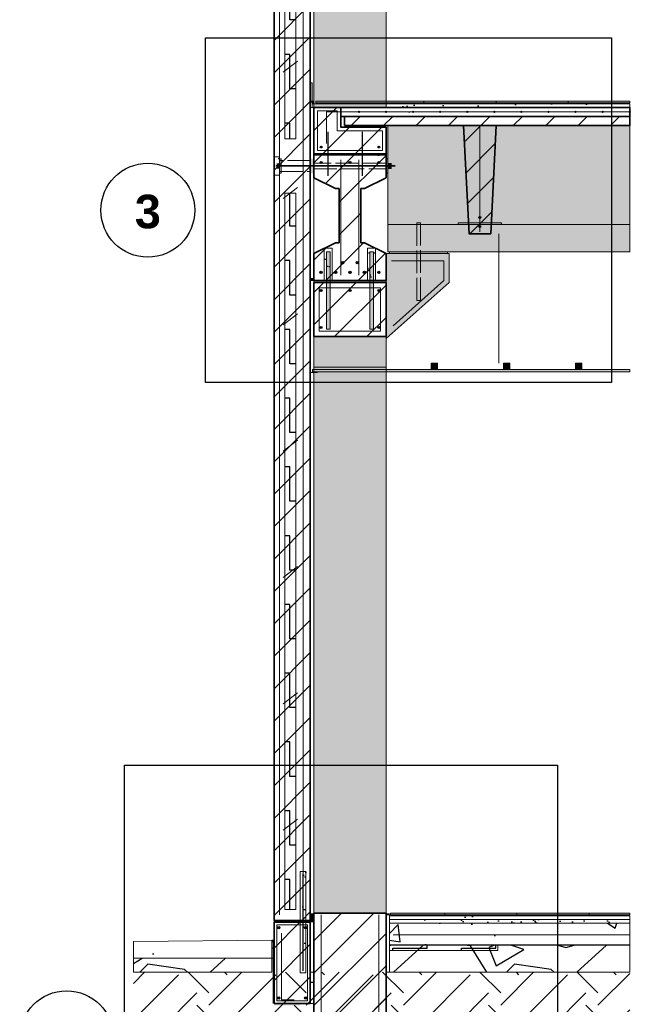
# Model space of a CAD drawing. Header units: millimetres. Extents: x 6 to 4194, y 6 to 5934.
# Tile 3 of 8: x 2444 to 3121, y 1119 to 2210. Entities that reach past the tile are written whole.
import ezdxf
from ezdxf.enums import TextEntityAlignment as Align

# ---------------------------------------------------------------- set-up
doc = ezdxf.new("R2010")
doc.units = ezdxf.units.MM
doc.header["$LTSCALE"] = 20
doc.linetypes.add('DASHED', pattern=[1.524, 1.27, -0.254])
for name, color, linetype in [('A-ACERO', 250, 'Continuous'), ('A-AISLACION-EPS', 50, 'Continuous'), ('A-AISLACION-LANA', 40, 'Continuous'), ('A-ALUMINIO', 253, 'Continuous'), ('A-ARMADURAS', 14, 'Continuous'), ('A-BARRERAS-MEMBRANAS', 7, 'Continuous'), ('A-CONTORNOS', 7, 'Continuous'), ('A-GROUT', 251, 'Continuous'), ('A-HORMIGON-INSITU', 33, 'Continuous'), ('A-HORMIGON-PREMOLDEADO', 8, 'Continuous'), ('A-HORMIGON-SIMPLE', 9, 'Continuous'), ('A-MORTERO-CARPETAS', 252, 'Continuous'), ('A-NEOPRENO-SELLADORES', 7, 'Continuous'), ('A-PROYECCION-OCULTO', 8, 'DASHED'), ('A-SOLADOS', 31, 'Continuous'), ('A-TERRENO', 32, 'Continuous'), ('A-TOSCA', 42, 'Continuous'), ('A-VISTA', 8, 'Continuous'), ('X-REFERENCIAS', 1, 'Continuous')]:
    doc.layers.add(name, color=color, linetype=linetype)
doc.styles.add('ARIAL-B', font='arialbd.ttf')

msp = doc.modelspace()

# ---------------------------------------------------------------- hatches: boundary and pattern name
at = {"layer": 'A-ACERO', "true_color": 0x3b3b3b}
h = msp.add_hatch(color=250, dxfattribs=at)
h.dxf.hatch_style = 1
h.paths.add_polyline_path([(2732, 2040), (2733.6, 2040), (2733.6, 2056), (2732, 2056)])
h = msp.add_hatch(color=250, dxfattribs=at)
h.dxf.hatch_style = 1
h.paths.add_polyline_path([(2850, 2040), (2852, 2040), (2852, 2056), (2850, 2056)])
h = msp.add_hatch(color=250, dxfattribs=at)
h.dxf.hatch_style = 1
h.paths.add_polyline_path([(2784, 1919), (2788, 1919), (2788, 1953), (2784, 1953)])
h = msp.add_hatch(color=250, dxfattribs=at)
h.dxf.hatch_style = 1
h.paths.add_polyline_path([(2832, 1919), (2836, 1919), (2836, 1953), (2832, 1953)])
h = msp.add_hatch(color=250, dxfattribs=at)
h.dxf.hatch_style = 1
h.paths.add_polyline_path([(2784, 1867), (2788, 1867), (2788, 1919), (2784, 1919)])
h = msp.add_hatch(color=250, dxfattribs=at)
h.dxf.hatch_style = 1
h.paths.add_polyline_path([(2832, 1867), (2836, 1867), (2836, 1919), (2832, 1919)])
at = {"layer": 'A-AISLACION-EPS'}
h = msp.add_hatch(dxfattribs=at)
h.set_pattern_fill('ZIGZAG', color=256, scale=6, angle=90)
h.paths.add_polyline_path([(2738, 2078), (2750, 2078), (2750, 2918), (2738, 2918)])
h = msp.add_hatch(dxfattribs=at)
h.set_pattern_fill('ZIGZAG', color=256, scale=6, angle=90)
h.paths.add_polyline_path([(2766, 2113), (2768, 2113), (2768, 2120), (2766, 2120)])
h = msp.add_hatch(dxfattribs=at)
h.set_pattern_fill('ZIGZAG', color=256, scale=6, angle=90)
h.paths.add_polyline_path([(2738, 1224), (2750, 1224), (2750, 2018), (2738, 2018)])
h = msp.add_hatch(dxfattribs=at)
h.set_pattern_fill('ZIGZAG', color=256, scale=6, angle=90)
h.paths.add_polyline_path([(2766, 1154.6), (2770, 1154.6), (2770, 1218), (2766, 1218)])
h = msp.add_hatch(dxfattribs=at)
h.set_pattern_fill('ZIGZAG', color=256, scale=6, angle=90)
h.paths.add_polyline_path([(2850, 1154.6), (2854, 1154.6), (2854, 1218), (2850, 1218)])
h = msp.add_hatch(dxfattribs=at)
h.set_pattern_fill('ZIGZAG', color=256, scale=6, angle=90)
h.paths.add_polyline_path([(2723.6, 1170), (2725.2, 1170), (2725.2, 1190), (2723.6, 1190)])
h = msp.add_hatch(dxfattribs=at)
h.set_pattern_fill('ZIGZAG', color=256, scale=6)
h.paths.add_polyline_path([(2854, 1178.6), (2974, 1178.6), (2974, 1184.6), (2854, 1184.6)])
h = msp.add_hatch(dxfattribs=at)
h.set_pattern_fill('ZIGZAG', color=256, scale=6, angle=90)
h.paths.add_polyline_path([(2766, 1120), (2770, 1120), (2770, 1154.6), (2766, 1154.6)])
at = {"layer": 'A-AISLACION-LANA'}
h = msp.add_hatch(dxfattribs=at)
h.set_pattern_fill('INSUL', color=256, scale=3, angle=90)
h.paths.add_polyline_path([(2766, 1921), (2770, 1921), (2770, 2113), (2766, 2113)])
at = {"layer": 'A-ALUMINIO', "true_color": 0x9aa3ab}
h = msp.add_hatch(color=253, dxfattribs=at)
h.dxf.hatch_style = 1
h.paths.add_polyline_path([(2900, 1822.5), (2907, 1822.5), (2907, 1829.4), (2900, 1829.4)])
h = msp.add_hatch(color=253, dxfattribs=at)
h.dxf.hatch_style = 1
h.paths.add_polyline_path([(2980, 1822.5), (2987, 1822.5), (2987, 1829.4), (2980, 1829.4)])
h = msp.add_hatch(color=253, dxfattribs=at)
h.dxf.hatch_style = 1
h.paths.add_polyline_path([(3060, 1822.5), (3067, 1822.5), (3067, 1829.4), (3060, 1829.4)])
at = {"layer": 'A-ARMADURAS'}
h = msp.add_hatch(color=256, dxfattribs=at)
h.dxf.hatch_style = 1
h.paths.add_polyline_path([(2820.7, 2108), (2820.6, 2108.2), (2820.6, 2108.4), (2820.4, 2108.6), (2820.2, 2108.6), (2820, 2108.7), (2819.8, 2108.6), (2819.6, 2108.6), (2819.4, 2108.4), (2819.4, 2108.2), (2819.3, 2108), (2819.4, 2107.8), (2819.4, 2107.6), (2819.6, 2107.4), (2819.8, 2107.4), (2820, 2107.3), (2820.2, 2107.4), (2820.4, 2107.4), (2820.6, 2107.6), (2820.6, 2107.8)])
h = msp.add_hatch(color=256, dxfattribs=at)
h.dxf.hatch_style = 1
h.paths.add_polyline_path([(2850.7, 2108), (2850.6, 2108.2), (2850.6, 2108.4), (2850.4, 2108.6), (2850.2, 2108.6), (2850, 2108.7), (2849.8, 2108.6), (2849.6, 2108.6), (2849.4, 2108.4), (2849.4, 2108.2), (2849.3, 2108), (2849.4, 2107.8), (2849.4, 2107.6), (2849.6, 2107.4), (2849.8, 2107.4), (2850, 2107.3), (2850.2, 2107.4), (2850.4, 2107.4), (2850.6, 2107.6), (2850.6, 2107.8)])
h = msp.add_hatch(color=256, dxfattribs=at)
h.dxf.hatch_style = 1
h.paths.add_polyline_path([(2880.7, 2108), (2880.6, 2108.2), (2880.6, 2108.4), (2880.4, 2108.6), (2880.2, 2108.6), (2880, 2108.7), (2879.8, 2108.6), (2879.6, 2108.6), (2879.4, 2108.4), (2879.4, 2108.2), (2879.3, 2108), (2879.4, 2107.8), (2879.4, 2107.6), (2879.6, 2107.4), (2879.8, 2107.4), (2880, 2107.3), (2880.2, 2107.4), (2880.4, 2107.4), (2880.6, 2107.6), (2880.6, 2107.8)])
h = msp.add_hatch(color=256, dxfattribs=at)
h.dxf.hatch_style = 1
h.paths.add_polyline_path([(2910.7, 2108), (2910.6, 2108.2), (2910.6, 2108.4), (2910.4, 2108.6), (2910.2, 2108.6), (2910, 2108.7), (2909.8, 2108.6), (2909.6, 2108.6), (2909.4, 2108.4), (2909.4, 2108.2), (2909.3, 2108), (2909.4, 2107.8), (2909.4, 2107.6), (2909.6, 2107.4), (2909.8, 2107.4), (2910, 2107.3), (2910.2, 2107.4), (2910.4, 2107.4), (2910.6, 2107.6), (2910.6, 2107.8)])
h = msp.add_hatch(color=256, dxfattribs=at)
h.dxf.hatch_style = 1
h.paths.add_polyline_path([(2940.7, 2108), (2940.6, 2108.2), (2940.6, 2108.4), (2940.4, 2108.6), (2940.2, 2108.6), (2940, 2108.7), (2939.8, 2108.6), (2939.6, 2108.6), (2939.4, 2108.4), (2939.4, 2108.2), (2939.3, 2108), (2939.4, 2107.8), (2939.4, 2107.6), (2939.6, 2107.4), (2939.8, 2107.4), (2940, 2107.3), (2940.2, 2107.4), (2940.4, 2107.4), (2940.6, 2107.6), (2940.6, 2107.8)])
h = msp.add_hatch(color=256, dxfattribs=at)
h.dxf.hatch_style = 1
h.paths.add_polyline_path([(2970.7, 2108), (2970.6, 2108.2), (2970.6, 2108.4), (2970.4, 2108.6), (2970.2, 2108.6), (2970, 2108.7), (2969.8, 2108.6), (2969.6, 2108.6), (2969.4, 2108.4), (2969.4, 2108.2), (2969.3, 2108), (2969.4, 2107.8), (2969.4, 2107.6), (2969.6, 2107.4), (2969.8, 2107.4), (2970, 2107.3), (2970.2, 2107.4), (2970.4, 2107.4), (2970.6, 2107.6), (2970.6, 2107.8)])
h = msp.add_hatch(color=256, dxfattribs=at)
h.dxf.hatch_style = 1
h.paths.add_polyline_path([(3000.7, 2108), (3000.6, 2108.2), (3000.6, 2108.4), (3000.4, 2108.6), (3000.2, 2108.6), (3000, 2108.7), (2999.8, 2108.6), (2999.6, 2108.6), (2999.4, 2108.4), (2999.4, 2108.2), (2999.3, 2108), (2999.4, 2107.8), (2999.4, 2107.6), (2999.6, 2107.4), (2999.8, 2107.4), (3000, 2107.3), (3000.2, 2107.4), (3000.4, 2107.4), (3000.6, 2107.6), (3000.6, 2107.8)])
h = msp.add_hatch(color=256, dxfattribs=at)
h.dxf.hatch_style = 1
h.paths.add_polyline_path([(3030.7, 2108), (3030.6, 2108.2), (3030.6, 2108.4), (3030.4, 2108.6), (3030.2, 2108.6), (3030, 2108.7), (3029.8, 2108.6), (3029.6, 2108.6), (3029.4, 2108.4), (3029.4, 2108.2), (3029.3, 2108), (3029.4, 2107.8), (3029.4, 2107.6), (3029.6, 2107.4), (3029.8, 2107.4), (3030, 2107.3), (3030.2, 2107.4), (3030.4, 2107.4), (3030.6, 2107.6), (3030.6, 2107.8)])
h = msp.add_hatch(color=256, dxfattribs=at)
h.dxf.hatch_style = 1
h.paths.add_polyline_path([(3060.7, 2108), (3060.6, 2108.2), (3060.6, 2108.4), (3060.4, 2108.6), (3060.2, 2108.6), (3060, 2108.7), (3059.8, 2108.6), (3059.6, 2108.6), (3059.4, 2108.4), (3059.4, 2108.2), (3059.3, 2108), (3059.4, 2107.8), (3059.4, 2107.6), (3059.6, 2107.4), (3059.8, 2107.4), (3060, 2107.3), (3060.2, 2107.4), (3060.4, 2107.4), (3060.6, 2107.6), (3060.6, 2107.8)])
h = msp.add_hatch(color=256, dxfattribs=at)
h.dxf.hatch_style = 1
h.paths.add_polyline_path([(3090.7, 2108), (3090.6, 2108.2), (3090.6, 2108.4), (3090.4, 2108.6), (3090.2, 2108.6), (3090, 2108.7), (3089.8, 2108.6), (3089.6, 2108.6), (3089.4, 2108.4), (3089.4, 2108.2), (3089.3, 2108), (3089.4, 2107.8), (3089.4, 2107.6), (3089.6, 2107.4), (3089.8, 2107.4), (3090, 2107.3), (3090.2, 2107.4), (3090.4, 2107.4), (3090.6, 2107.6), (3090.6, 2107.8)])
h = msp.add_hatch(color=256, dxfattribs=at)
h.dxf.hatch_style = 1
h.paths.add_polyline_path([(3120.7, 2108), (3120.6, 2108.2), (3120.6, 2108.4), (3120.4, 2108.6), (3120.2, 2108.6), (3120, 2108.7), (3119.8, 2108.6), (3119.6, 2108.6), (3119.4, 2108.4), (3119.4, 2108.2), (3119.3, 2108), (3119.4, 2107.8), (3119.4, 2107.6), (3119.6, 2107.4), (3119.8, 2107.4), (3120, 2107.3), (3120.2, 2107.4), (3120.4, 2107.4), (3120.6, 2107.6), (3120.6, 2107.8)])
h = msp.add_hatch(color=256, dxfattribs=at)
h.dxf.hatch_style = 1
h.paths.add_polyline_path([(2779, 2069), (2779, 2069.3), (2778.8, 2069.6), (2778.6, 2069.8), (2778.3, 2070), (2778, 2070), (2777.7, 2070), (2777.4, 2069.8), (2777.2, 2069.6), (2777, 2069.3), (2777, 2069), (2777, 2068.7), (2777.2, 2068.4), (2777.4, 2068.2), (2777.7, 2068), (2778, 2068), (2778.3, 2068), (2778.6, 2068.2), (2778.8, 2068.4), (2779, 2068.7)])
h = msp.add_hatch(color=256, dxfattribs=at)
h.dxf.hatch_style = 1
h.paths.add_polyline_path([(2843, 2069), (2843, 2069.3), (2842.8, 2069.6), (2842.6, 2069.8), (2842.3, 2070), (2842, 2070), (2841.7, 2070), (2841.4, 2069.8), (2841.2, 2069.6), (2841, 2069.3), (2841, 2069), (2841, 2068.7), (2841.2, 2068.4), (2841.4, 2068.2), (2841.7, 2068), (2842, 2068), (2842.3, 2068), (2842.6, 2068.2), (2842.8, 2068.4), (2843, 2068.7)])
h = msp.add_hatch(color=256, dxfattribs=at)
h.dxf.hatch_style = 1
h.paths.add_polyline_path([(2779.1, 2052), (2779.1, 2052.3), (2778.9, 2052.7), (2778.7, 2052.9), (2778.3, 2053.1), (2778, 2053.1), (2777.7, 2053.1), (2777.3, 2052.9), (2777.1, 2052.7), (2776.9, 2052.3), (2776.9, 2052), (2776.9, 2051.7), (2777.1, 2051.3), (2777.3, 2051.1), (2777.7, 2050.9), (2778, 2050.9), (2778.3, 2050.9), (2778.7, 2051.1), (2778.9, 2051.3), (2779.1, 2051.7)])
h = msp.add_hatch(color=256, dxfattribs=at)
h.dxf.hatch_style = 1
h.paths.add_polyline_path([(2811.1, 2052), (2811.1, 2052.3), (2810.9, 2052.7), (2810.7, 2052.9), (2810.3, 2053.1), (2810, 2053.1), (2809.7, 2053.1), (2809.3, 2052.9), (2809.1, 2052.7), (2808.9, 2052.3), (2808.9, 2052), (2808.9, 2051.7), (2809.1, 2051.3), (2809.3, 2051.1), (2809.7, 2050.9), (2810, 2050.9), (2810.3, 2050.9), (2810.7, 2051.1), (2810.9, 2051.3), (2811.1, 2051.7)])
h = msp.add_hatch(color=256, dxfattribs=at)
h.dxf.hatch_style = 1
h.paths.add_polyline_path([(2843.1, 2052), (2843.1, 2052.3), (2842.9, 2052.7), (2842.7, 2052.9), (2842.3, 2053.1), (2842, 2053.1), (2841.7, 2053.1), (2841.3, 2052.9), (2841.1, 2052.7), (2840.9, 2052.3), (2840.9, 2052), (2840.9, 2051.7), (2841.1, 2051.3), (2841.3, 2051.1), (2841.7, 2050.9), (2842, 2050.9), (2842.3, 2050.9), (2842.7, 2051.1), (2842.9, 2051.3), (2843.1, 2051.7)])
h = msp.add_hatch(color=256, dxfattribs=at)
h.dxf.hatch_style = 1
h.paths.add_polyline_path([(2955.2, 1991), (2955.1, 1991.4), (2955, 1991.7), (2954.7, 1992), (2954.4, 1992.1), (2954, 1992.2), (2953.6, 1992.1), (2953.3, 1992), (2953, 1991.7), (2952.9, 1991.4), (2952.8, 1991), (2952.9, 1990.6), (2953, 1990.3), (2953.3, 1990), (2953.6, 1989.9), (2954, 1989.8), (2954.4, 1989.9), (2954.7, 1990), (2955, 1990.3), (2955.1, 1990.6)])
h = msp.add_hatch(color=256, dxfattribs=at)
h.dxf.hatch_style = 1
h.paths.add_polyline_path([(2955.2, 1981), (2955.1, 1981.4), (2955, 1981.7), (2954.7, 1982), (2954.4, 1982.1), (2954, 1982.2), (2953.6, 1982.1), (2953.3, 1982), (2953, 1981.7), (2952.9, 1981.4), (2952.8, 1981), (2952.9, 1980.6), (2953, 1980.3), (2953.3, 1980), (2953.6, 1979.9), (2954, 1979.8), (2954.4, 1979.9), (2954.7, 1980), (2955, 1980.3), (2955.1, 1980.6)])
h = msp.add_hatch(color=256, dxfattribs=at)
h.dxf.hatch_style = 1
h.paths.add_polyline_path([(2803.3, 1941), (2803.2, 1941.4), (2803, 1941.8), (2802.8, 1942), (2802.4, 1942.2), (2802, 1942.3), (2801.6, 1942.2), (2801.2, 1942), (2801, 1941.8), (2800.8, 1941.4), (2800.7, 1941), (2800.8, 1940.6), (2801, 1940.2), (2801.2, 1940), (2801.6, 1939.8), (2802, 1939.7), (2802.4, 1939.8), (2802.8, 1940), (2803, 1940.2), (2803.2, 1940.6)])
h = msp.add_hatch(color=256, dxfattribs=at)
h.dxf.hatch_style = 1
h.paths.add_polyline_path([(2819.3, 1941), (2819.2, 1941.4), (2819, 1941.8), (2818.8, 1942), (2818.4, 1942.2), (2818, 1942.3), (2817.6, 1942.2), (2817.2, 1942), (2817, 1941.8), (2816.8, 1941.4), (2816.7, 1941), (2816.8, 1940.6), (2817, 1940.2), (2817.2, 1940), (2817.6, 1939.8), (2818, 1939.7), (2818.4, 1939.8), (2818.8, 1940), (2819, 1940.2), (2819.2, 1940.6)])
h = msp.add_hatch(color=256, dxfattribs=at)
h.dxf.hatch_style = 1
h.paths.add_polyline_path([(2779.3, 1930), (2779.2, 1930.4), (2779, 1930.8), (2778.8, 1931), (2778.4, 1931.2), (2778, 1931.3), (2777.6, 1931.2), (2777.2, 1931), (2777, 1930.8), (2776.8, 1930.4), (2776.7, 1930), (2776.8, 1929.6), (2777, 1929.2), (2777.2, 1929), (2777.6, 1928.8), (2778, 1928.7), (2778.4, 1928.8), (2778.8, 1929), (2779, 1929.2), (2779.2, 1929.6)])
h = msp.add_hatch(color=256, dxfattribs=at)
h.dxf.hatch_style = 1
h.paths.add_polyline_path([(2795.3, 1930), (2795.2, 1930.4), (2795, 1930.8), (2794.8, 1931), (2794.4, 1931.2), (2794, 1931.3), (2793.6, 1931.2), (2793.2, 1931), (2793, 1930.8), (2792.8, 1930.4), (2792.7, 1930), (2792.8, 1929.6), (2793, 1929.2), (2793.2, 1929), (2793.6, 1928.8), (2794, 1928.7), (2794.4, 1928.8), (2794.8, 1929), (2795, 1929.2), (2795.2, 1929.6)])
h = msp.add_hatch(color=256, dxfattribs=at)
h.dxf.hatch_style = 1
h.paths.add_polyline_path([(2811.3, 1930), (2811.2, 1930.4), (2811, 1930.8), (2810.8, 1931), (2810.4, 1931.2), (2810, 1931.3), (2809.6, 1931.2), (2809.2, 1931), (2809, 1930.8), (2808.8, 1930.4), (2808.7, 1930), (2808.8, 1929.6), (2809, 1929.2), (2809.2, 1929), (2809.6, 1928.8), (2810, 1928.7), (2810.4, 1928.8), (2810.8, 1929), (2811, 1929.2), (2811.2, 1929.6)])
h = msp.add_hatch(color=256, dxfattribs=at)
h.dxf.hatch_style = 1
h.paths.add_polyline_path([(2827.3, 1930), (2827.2, 1930.4), (2827, 1930.8), (2826.8, 1931), (2826.4, 1931.2), (2826, 1931.3), (2825.6, 1931.2), (2825.2, 1931), (2825, 1930.8), (2824.8, 1930.4), (2824.7, 1930), (2824.8, 1929.6), (2825, 1929.2), (2825.2, 1929), (2825.6, 1928.8), (2826, 1928.7), (2826.4, 1928.8), (2826.8, 1929), (2827, 1929.2), (2827.2, 1929.6)])
h = msp.add_hatch(color=256, dxfattribs=at)
h.dxf.hatch_style = 1
h.paths.add_polyline_path([(2843.3, 1930), (2843.2, 1930.4), (2843, 1930.8), (2842.8, 1931), (2842.4, 1931.2), (2842, 1931.3), (2841.6, 1931.2), (2841.2, 1931), (2841, 1930.8), (2840.8, 1930.4), (2840.7, 1930), (2840.8, 1929.6), (2841, 1929.2), (2841.2, 1929), (2841.6, 1928.8), (2842, 1928.7), (2842.4, 1928.8), (2842.8, 1929), (2843, 1929.2), (2843.2, 1929.6)])
h = msp.add_hatch(color=256, dxfattribs=at)
h.dxf.hatch_style = 1
h.paths.add_polyline_path([(2779.2, 1910), (2779.1, 1910.4), (2779, 1910.7), (2778.7, 1911), (2778.4, 1911.1), (2778, 1911.2), (2777.6, 1911.1), (2777.3, 1911), (2777, 1910.7), (2776.9, 1910.4), (2776.8, 1910), (2776.9, 1909.6), (2777, 1909.3), (2777.3, 1909), (2777.6, 1908.9), (2778, 1908.8), (2778.4, 1908.9), (2778.7, 1909), (2779, 1909.3), (2779.1, 1909.6)])
h = msp.add_hatch(color=256, dxfattribs=at)
h.dxf.hatch_style = 1
h.paths.add_polyline_path([(2811.2, 1910), (2811.1, 1910.4), (2811, 1910.7), (2810.7, 1911), (2810.4, 1911.1), (2810, 1911.2), (2809.6, 1911.1), (2809.3, 1911), (2809, 1910.7), (2808.9, 1910.4), (2808.8, 1910), (2808.9, 1909.6), (2809, 1909.3), (2809.3, 1909), (2809.6, 1908.9), (2810, 1908.8), (2810.4, 1908.9), (2810.7, 1909), (2811, 1909.3), (2811.1, 1909.6)])
h = msp.add_hatch(color=256, dxfattribs=at)
h.dxf.hatch_style = 1
h.paths.add_polyline_path([(2843.2, 1910), (2843.1, 1910.4), (2843, 1910.7), (2842.7, 1911), (2842.4, 1911.1), (2842, 1911.2), (2841.6, 1911.1), (2841.3, 1911), (2841, 1910.7), (2840.9, 1910.4), (2840.8, 1910), (2840.9, 1909.6), (2841, 1909.3), (2841.3, 1909), (2841.6, 1908.9), (2842, 1908.8), (2842.4, 1908.9), (2842.7, 1909), (2843, 1909.3), (2843.1, 1909.6)])
h = msp.add_hatch(color=256, dxfattribs=at)
h.dxf.hatch_style = 1
h.paths.add_polyline_path([(2779, 1869), (2778.9, 1869.3), (2778.8, 1869.6), (2778.6, 1869.8), (2778.3, 1869.9), (2778, 1870), (2777.7, 1869.9), (2777.4, 1869.8), (2777.2, 1869.6), (2777.1, 1869.3), (2777, 1869), (2777.1, 1868.7), (2777.2, 1868.4), (2777.4, 1868.2), (2777.7, 1868.1), (2778, 1868), (2778.3, 1868.1), (2778.6, 1868.2), (2778.8, 1868.4), (2778.9, 1868.7)])
h = msp.add_hatch(color=256, dxfattribs=at)
h.dxf.hatch_style = 1
h.paths.add_polyline_path([(2843, 1869), (2842.9, 1869.3), (2842.8, 1869.6), (2842.6, 1869.8), (2842.3, 1869.9), (2842, 1870), (2841.7, 1869.9), (2841.4, 1869.8), (2841.2, 1869.6), (2841.1, 1869.3), (2841, 1869), (2841.1, 1868.7), (2841.2, 1868.4), (2841.4, 1868.2), (2841.7, 1868.1), (2842, 1868), (2842.3, 1868.1), (2842.6, 1868.2), (2842.8, 1868.4), (2842.9, 1868.7)])
h = msp.add_hatch(color=256, dxfattribs=at)
h.dxf.hatch_style = 1
h.paths.add_polyline_path([(2732.2, 1204), (2732.1, 1204.4), (2732, 1204.7), (2731.7, 1205), (2731.4, 1205.1), (2731, 1205.2), (2730.6, 1205.1), (2730.3, 1205), (2730, 1204.7), (2729.9, 1204.4), (2729.8, 1204), (2729.9, 1203.6), (2730, 1203.3), (2730.3, 1203), (2730.6, 1202.9), (2731, 1202.8), (2731.4, 1202.9), (2731.7, 1203), (2732, 1203.3), (2732.1, 1203.6)])
h = msp.add_hatch(color=256, dxfattribs=at)
h.dxf.hatch_style = 1
h.paths.add_polyline_path([(2762.2, 1204), (2762.1, 1204.4), (2762, 1204.7), (2761.7, 1205), (2761.4, 1205.1), (2761, 1205.2), (2760.6, 1205.1), (2760.3, 1205), (2760, 1204.7), (2759.9, 1204.4), (2759.8, 1204), (2759.9, 1203.6), (2760, 1203.3), (2760.3, 1203), (2760.6, 1202.9), (2761, 1202.8), (2761.4, 1202.9), (2761.7, 1203), (2762, 1203.3), (2762.1, 1203.6)])
h = msp.add_hatch(color=256, dxfattribs=at)
h.dxf.hatch_style = 1
h.paths.add_polyline_path([(2732.2, 1126), (2732.1, 1126.4), (2732, 1126.7), (2731.7, 1127), (2731.4, 1127.1), (2731, 1127.2), (2730.6, 1127.1), (2730.3, 1127), (2730, 1126.7), (2729.9, 1126.4), (2729.8, 1126), (2729.9, 1125.6), (2730, 1125.3), (2730.3, 1125), (2730.6, 1124.9), (2731, 1124.8), (2731.4, 1124.9), (2731.7, 1125), (2732, 1125.3), (2732.1, 1125.6)])
h = msp.add_hatch(color=256, dxfattribs=at)
h.dxf.hatch_style = 1
h.paths.add_polyline_path([(2762.2, 1126), (2762.1, 1126.4), (2762, 1126.7), (2761.7, 1127), (2761.4, 1127.1), (2761, 1127.2), (2760.6, 1127.1), (2760.3, 1127), (2760, 1126.7), (2759.9, 1126.4), (2759.8, 1126), (2759.9, 1125.6), (2760, 1125.3), (2760.3, 1125), (2760.6, 1124.9), (2761, 1124.8), (2761.4, 1124.9), (2761.7, 1125), (2762, 1125.3), (2762.1, 1125.6)])
at = {"layer": 'A-BARRERAS-MEMBRANAS', "true_color": 0x000000}
h = msp.add_hatch(color=18, dxfattribs=at)
h.dxf.hatch_style = 1
h.paths.add_polyline_path([(2854, 1184.6), (3120, 1184.6), (3120, 1185), (2854, 1185)])
at = {"layer": 'A-GROUT'}
h = msp.add_hatch(dxfattribs=at)
h.set_pattern_fill('AR-SAND', color=256, scale=0.4)
h.paths.add_polyline_path([(2800, 2091), (2804, 2091), (2804, 2103), (2800, 2103)])
h = msp.add_hatch(dxfattribs=at)
h.set_pattern_fill('AR-SAND', color=256, scale=0.4)
h.paths.add_polyline_path([(2770, 2060), (2850, 2060), (2850, 2062), (2770, 2062)])
h = msp.add_hatch(dxfattribs=at)
h.set_pattern_fill('AR-SAND', color=256, scale=0.4)
h.paths.add_polyline_path([(2781.6, 1921), (2790.4, 1921), (2790.4, 1957), (2781.6, 1957)])
h = msp.add_hatch(dxfattribs=at)
h.set_pattern_fill('AR-SAND', color=256, scale=0.4)
h.paths.add_polyline_path([(2829.6, 1921), (2838.4, 1921), (2838.4, 1957), (2829.6, 1957)])
h = msp.add_hatch(dxfattribs=at)
h.set_pattern_fill('AR-SAND', color=256, scale=0.4)
h.paths.add_polyline_path([(2755, 1154), (2761, 1154), (2761, 1266), (2755, 1266)])
at = {"layer": 'A-HORMIGON-INSITU'}
h = msp.add_hatch(dxfattribs=at)
h.set_pattern_fill('AR-CONC', color=256, scale=1.2)
h.paths.add_polyline_path([(2800, 2103), (3120, 2103), (3120, 2113), (2800, 2113)])
at = {"layer": 'A-HORMIGON-PREMOLDEADO'}
h = msp.add_hatch(dxfattribs=at)
h.set_pattern_fill('ANSI31', color=256, scale=8)
h.paths.add_polyline_path([(2726, 1212), (2766, 1212), (2766, 3108), (2726, 3108)])
h = msp.add_hatch(dxfattribs=at)
h.set_pattern_fill('ANSI31', color=256, scale=8)
h.paths.add_polyline_path([(2770, 2061), (2850, 2061), (2850, 2091), (2800, 2091), (2800, 2113), (2770, 2113)])
h = msp.add_hatch(dxfattribs=at)
h.set_pattern_fill('ANSI31', color=256, scale=8)
h.paths.add_polyline_path([(2804, 2093), (3120, 2093), (3120, 2103), (2804, 2103)])
h = msp.add_hatch(dxfattribs=at)
h.set_pattern_fill('ANSI31', color=256, scale=8)
h.paths.add_polyline_path([(2936, 2093), (2972, 2093), (2966, 1973), (2942, 1973)])
h = msp.add_hatch(dxfattribs=at)
h.set_pattern_fill('ANSI31', color=256, scale=8)
h.paths.add_polyline_path([(2770, 1921), (2850, 1921), (2850, 1951), (2826, 1963), (2822, 1963), (2822, 2023), (2826, 2023), (2850, 2035), (2850, 2061), (2770, 2061), (2770, 2035), (2794, 2023), (2798, 2023), (2798, 1963), (2794, 1963), (2770, 1951)])
h = msp.add_hatch(dxfattribs=at)
h.set_pattern_fill('ANSI31', color=256, scale=8)
h.paths.add_polyline_path([(2770, 1859), (2850, 1859), (2850, 1919), (2770, 1919)])
h = msp.add_hatch(dxfattribs=at)
h.set_pattern_fill('ANSI31', color=256, scale=8)
h.paths.add_polyline_path([(2770, 960), (2850, 960), (2850, 1220), (2770, 1220)])
h = msp.add_hatch(dxfattribs=at)
h.set_pattern_fill('ANSI31', color=256, scale=8)
h.paths.add_polyline_path([(2726, 1120), (2766, 1120), (2766, 1210), (2726, 1210)])
at = {"layer": 'A-HORMIGON-SIMPLE'}
h = msp.add_hatch(dxfattribs=at)
h.set_pattern_fill('AR-CONC', color=256, scale=0.8)
h.paths.add_polyline_path([(2854, 1185), (3120, 1185), (3120, 1209), (2854, 1209)])
h = msp.add_hatch(dxfattribs=at)
h.set_pattern_fill('AR-CONC', color=256, scale=0.8)
h.paths.add_polyline_path([(2570, 1170), (2723.6, 1170), (2723.6, 1190), (2570, 1188.6)])
at = {"layer": 'A-MORTERO-CARPETAS', "true_color": 0x8d8d8d}
h = msp.add_hatch(color=252, dxfattribs=at)
h.dxf.hatch_style = 1
h.paths.add_polyline_path([(2768, 2117), (2770, 2117), (2770, 2118), (2768, 2118)])
at = {"layer": 'A-MORTERO-CARPETAS'}
h = msp.add_hatch(dxfattribs=at)
h.set_pattern_fill('AR-SAND', color=256, scale=0.6)
h.paths.add_polyline_path([(2768, 2113), (2770, 2113), (2770, 2117), (2768, 2117)])
h = msp.add_hatch(dxfattribs=at)
h.set_pattern_fill('AR-SAND', color=256, scale=0.6)
h.paths.add_polyline_path([(2770, 2113), (3120, 2113), (3120, 2117), (2770, 2117)])
at = {"layer": 'A-MORTERO-CARPETAS', "true_color": 0x8d8d8d}
h = msp.add_hatch(color=252, dxfattribs=at)
h.dxf.hatch_style = 1
h.paths.add_polyline_path([(2772, 2117), (3120, 2117), (3120, 2118), (2772, 2118)])
at = {"layer": 'A-MORTERO-CARPETAS'}
h = msp.add_hatch(dxfattribs=at)
h.set_pattern_fill('AR-SAND', color=256, scale=0.6)
h.paths.add_polyline_path([(2726, 2038), (2732, 2038), (2732, 2058), (2726, 2058)])
h = msp.add_hatch(dxfattribs=at)
h.set_pattern_fill('AR-SAND', color=256, scale=0.6)
h.paths.add_polyline_path([(2726, 1210), (2766, 1210), (2766, 1212), (2726, 1212)])
h = msp.add_hatch(dxfattribs=at)
h.set_pattern_fill('AR-SAND', color=256, scale=0.6)
h.paths.add_polyline_path([(2854, 1213), (3120, 1213), (3120, 1217), (2854, 1217)])
h = msp.add_hatch(dxfattribs=at)
h.set_pattern_fill('AR-SAND', color=256, scale=0.4)
h.paths.add_polyline_path([(2854, 1209), (3120, 1209), (3120, 1213), (2854, 1213)])
at = {"layer": 'A-MORTERO-CARPETAS', "true_color": 0x8d8d8d}
h = msp.add_hatch(color=252, dxfattribs=at)
h.dxf.hatch_style = 1
h.paths.add_polyline_path([(2855, 1217), (3120, 1217), (3120, 1218), (2855, 1218)])
at = {"layer": 'A-NEOPRENO-SELLADORES', "true_color": 0x111111}
h = msp.add_hatch(color=250, dxfattribs=at)
h.dxf.hatch_style = 1
h.paths.add_polyline_path([(2766, 2118), (2768, 2118), (2768, 2120), (2766, 2120)])
h = msp.add_hatch(color=250, dxfattribs=at)
h.dxf.hatch_style = 1
h.paths.add_polyline_path([(2806, 2091), (2848, 2091), (2848, 2093), (2806, 2093)])
h = msp.add_hatch(color=250, dxfattribs=at)
h.dxf.hatch_style = 1
h.paths.add_polyline_path([(2766.4, 2040), (2769.6, 2040), (2769.6, 2056), (2766.4, 2056)])
at = {"layer": 'A-NEOPRENO-SELLADORES', "true_color": 0x222222}
h = msp.add_hatch(color=250, dxfattribs=at)
h.dxf.hatch_style = 1
h.paths.add_polyline_path([(2728.8, 2045), (2732, 2045), (2732, 2051), (2728.8, 2051)])
h = msp.add_hatch(color=250, dxfattribs=at)
h.dxf.hatch_style = 1
h.paths.add_polyline_path([(2852, 2044.8), (2856.4, 2044.8), (2856.4, 2051.2), (2852, 2051.2)])
at = {"layer": 'A-NEOPRENO-SELLADORES', "true_color": 0x111111}
h = msp.add_hatch(color=250, dxfattribs=at)
h.dxf.hatch_style = 1
h.paths.add_polyline_path([(2930, 1983), (2978, 1983), (2978, 1985), (2930, 1985)])
h = msp.add_hatch(color=250, dxfattribs=at)
h.dxf.hatch_style = 1
h.paths.add_polyline_path([(2854, 1951), (2918, 1951), (2918, 1953), (2854, 1953)])
h = msp.add_hatch(color=250, dxfattribs=at)
h.dxf.hatch_style = 1
h.paths.add_polyline_path([(2766, 1921), (2770, 1921), (2770, 1924), (2766, 1924)])
h = msp.add_hatch(color=250, dxfattribs=at)
h.dxf.hatch_style = 1
h.paths.add_polyline_path([(2770, 1919), (2850, 1919), (2850, 1921), (2770, 1921)])
h = msp.add_hatch(color=250, dxfattribs=at)
h.dxf.hatch_style = 1
h.paths.add_polyline_path([(2726, 1210), (2728.8, 1210), (2728.8, 1212), (2726, 1212)])
h = msp.add_hatch(color=250, dxfattribs=at)
h.dxf.hatch_style = 1
h.paths.add_polyline_path([(2734, 1210), (2742, 1210), (2742, 1212), (2734, 1212)])
h = msp.add_hatch(color=250, dxfattribs=at)
h.dxf.hatch_style = 1
h.paths.add_polyline_path([(2766, 1210), (2770, 1210), (2770, 1220), (2766, 1220)])
h = msp.add_hatch(color=250, dxfattribs=at)
h.dxf.hatch_style = 1
h.paths.add_polyline_path([(2766, 1218), (2770, 1218), (2770, 1220), (2766, 1220)])
h = msp.add_hatch(color=250, dxfattribs=at)
h.dxf.hatch_style = 1
h.paths.add_polyline_path([(2850, 1218), (2854, 1218), (2854, 1220), (2850, 1220)])
h = msp.add_hatch(color=250, dxfattribs=at)
h.dxf.hatch_style = 1
h.paths.add_polyline_path([(2723.6, 1187.6), (2725.2, 1187.6), (2725.2, 1190), (2723.6, 1190)])
h = msp.add_hatch(color=250, dxfattribs=at)
h.dxf.hatch_style = 1
h.paths.add_polyline_path([(2726, 1118), (2755, 1118), (2755, 1120), (2726, 1120)])
at = {"layer": 'A-SOLADOS', "true_color": 0xcdbb9c}
h = msp.add_hatch(color=9, dxfattribs=at)
h.dxf.hatch_style = 1
h.paths.add_polyline_path([(2766, 2120), (2768, 2120), (2768, 2140), (2766, 2140)])
h = msp.add_hatch(color=9, dxfattribs=at)
h.dxf.hatch_style = 1
h.paths.add_polyline_path([(2768, 2118), (2770, 2118), (2770, 2120), (2768, 2120)])
h = msp.add_hatch(color=9, dxfattribs=at)
h.dxf.hatch_style = 1
h.paths.add_polyline_path([(2772, 2118), (3120, 2118), (3120, 2120), (2772, 2120)])
h = msp.add_hatch(color=9, dxfattribs=at)
h.dxf.hatch_style = 1
h.paths.add_polyline_path([(2855, 1218), (3120, 1218), (3120, 1220), (2855, 1220)])
at = {"layer": 'A-TERRENO'}
h = msp.add_hatch(dxfattribs=at)
h.set_pattern_fill('EARTH', color=256, scale=12, angle=45)
h.paths.add_polyline_path([(2570, 784), (3120, 784), (3120, 1154.6), (2570, 1154.6)])
at = {"layer": 'A-TOSCA'}
h = msp.add_hatch(dxfattribs=at)
h.set_pattern_fill('GRAVEL', color=256, scale=8)
h.paths.add_polyline_path([(2854, 1154.6), (3120, 1154.6), (3120, 1184.6), (2854, 1184.6)])
h = msp.add_hatch(dxfattribs=at)
h.set_pattern_fill('GRAVEL', color=256, scale=8)
h.paths.add_polyline_path([(2570, 1154.6), (2723.6, 1154.6), (2723.6, 1170), (2570, 1170)])
at = {"layer": 'A-VISTA', "true_color": 0xeceeef}
h = msp.add_hatch(color=7, dxfattribs=at)
h.dxf.hatch_style = 1
h.paths.add_polyline_path([(2770, 2113), (2850, 2113), (2850, 2759), (2770, 2759)])
at = {"layer": 'A-VISTA', "true_color": 0xe9ebed}
h = msp.add_hatch(color=7, dxfattribs=at)
h.dxf.hatch_style = 1
h.paths.add_polyline_path([(2852, 1953), (3120, 1953), (3120, 2093), (2852, 2093)])
at = {"layer": 'A-VISTA', "true_color": 0xe3e6e8}
h = msp.add_hatch(color=254, dxfattribs=at)
h.dxf.hatch_style = 1
h.paths.add_polyline_path([(2850, 1951), (2920, 1951), (2920, 1919), (2850, 1857)])
at = {"layer": 'A-VISTA', "true_color": 0xeceeef}
h = msp.add_hatch(color=7, dxfattribs=at)
h.dxf.hatch_style = 1
h.paths.add_polyline_path([(2770, 1220), (2850, 1220), (2850, 1859), (2770, 1859)])
at = {"layer": 'A-VISTA', "true_color": 0xf2f2f2}
h = msp.add_hatch(color=7, dxfattribs=at)
h.dxf.hatch_style = 1
h.paths.add_polyline_path([(2768.4, 1820), (3120, 1820), (3120, 1822.5), (2768.4, 1822.5)])

# ---------------------------------------------------------------- linework, layer by layer
at = {"layer": 'A-ARMADURAS', "lineweight": 13}
for points in [[(2732, 1218), (2732, 3102)], [(2758, 1218), (2758, 3102)], [(2774, 2065), (2846, 2065), (2846, 2087), (2796, 2087), (2796, 2109), (2774, 2109), (2774, 2065)], [(2806, 2108), (3120, 2108)], [(2954, 1975), (2954, 2093)], [(2800, 1927), (2800, 2055)], [(2820, 1927), (2820, 2055)], [(2856, 1943), (2914, 1943), (2914, 1921), (2858, 1871)], [(2776, 1865), (2844, 1865), (2844, 1913), (2776, 1913), (2776, 1865)], [(2778, 962), (2778, 1218)], [(2842, 962), (2842, 1218)], [(2729, 1123), (2763, 1123), (2763, 1207), (2729, 1207), (2729, 1123)], [(2858, 1196), (3120, 1196)]]:
    msp.add_lwpolyline(points, dxfattribs=at)
at = {"layer": 'A-ARMADURAS', "lineweight": 20}
for points in [[(2784, 2073), (2784, 2108), (2848, 2108)], [(2734, 1198), (2734, 1124), (2748, 1124)]]:
    msp.add_lwpolyline(points, dxfattribs=at)
at = {"layer": 'A-ARMADURAS', "lineweight": 25}
for points in [[(2786, 2037), (2786, 2086)], [(2824, 2037), (2824, 2086)]]:
    msp.add_lwpolyline(points, dxfattribs=at)
at = {"layer": 'A-ARMADURAS'}
for centre, radius in [((2820, 2108), 0.68), ((2850, 2108), 0.68), ((2880, 2108), 0.68), ((2910, 2108), 0.68), ((2940, 2108), 0.68), ((2970, 2108), 0.68), ((3000, 2108), 0.68), ((3030, 2108), 0.68), ((3060, 2108), 0.68), ((3090, 2108), 0.68), ((3120, 2108), 0.68), ((2778, 2069), 1.04), ((2842, 2069), 1.04), ((2778, 2052), 1.12), ((2810, 2052), 1.12), ((2842, 2052), 1.12), ((2954, 1991), 1.2), ((2954, 1981), 1.2), ((2802, 1941), 1.28), ((2818, 1941), 1.28), ((2778, 1930), 1.28), ((2794, 1930), 1.28), ((2810, 1930), 1.28), ((2826, 1930), 1.28), ((2842, 1930), 1.28), ((2778, 1910), 1.2), ((2810, 1910), 1.2), ((2842, 1910), 1.2), ((2778, 1869), 0.96), ((2842, 1869), 0.96), ((2731, 1204), 1.2), ((2761, 1204), 1.2), ((2731, 1126), 1.2), ((2761, 1126), 1.2)]:
    msp.add_circle(centre, radius, dxfattribs=at)
at = {"layer": 'A-CONTORNOS', "lineweight": 35}
for points in [[(2726, 1212), (2766, 1212), (2766, 3108), (2726, 3108)], [(2770, 2061), (2850, 2061), (2850, 2091), (2800, 2091), (2800, 2113), (2770, 2113)], [(2800, 2103), (3120, 2103), (3120, 2113), (2800, 2113)], [(2804, 2093), (3120, 2093), (3120, 2103), (2804, 2103)], [(2936, 2093), (2972, 2093), (2966, 1973), (2942, 1973)], [(2770, 1921), (2850, 1921), (2850, 1951), (2826, 1963), (2822, 1963), (2822, 2023), (2826, 2023), (2850, 2035), (2850, 2061), (2770, 2061), (2770, 2035), (2794, 2023), (2798, 2023), (2798, 1963), (2794, 1963), (2770, 1951)], [(2770, 1859), (2850, 1859), (2850, 1919), (2770, 1919)], [(2770, 960), (2850, 960), (2850, 1220), (2770, 1220)], [(2726, 1120), (2766, 1120), (2766, 1210), (2726, 1210)]]:
    msp.add_lwpolyline(points, close=True, dxfattribs=at)
at = {"layer": 'A-CONTORNOS', "lineweight": 13}
for points in [[(2738, 2078), (2750, 2078), (2750, 2918), (2738, 2918)], [(2766, 2120), (2768, 2120), (2768, 2140), (2766, 2140)], [(2766, 2113), (2768, 2113), (2768, 2120), (2766, 2120)], [(2726, 2038), (2732, 2038), (2732, 2058), (2726, 2058)], [(2732, 2040), (2733.6, 2040), (2733.6, 2056), (2732, 2056)], [(2770, 2060), (2850, 2060), (2850, 2062), (2770, 2062)], [(2850, 2040), (2852, 2040), (2852, 2056), (2850, 2056)], [(2738, 1224), (2750, 1224), (2750, 2018), (2738, 2018)], [(2781.6, 1921), (2790.4, 1921), (2790.4, 1957), (2781.6, 1957)], [(2829.6, 1921), (2838.4, 1921), (2838.4, 1957), (2829.6, 1957)], [(2784, 1919), (2788, 1919), (2788, 1953), (2784, 1953)], [(2832, 1919), (2836, 1919), (2836, 1953), (2832, 1953)], [(2770, 1919), (2850, 1919), (2850, 1921), (2770, 1921)], [(2784, 1867), (2788, 1867), (2788, 1919), (2784, 1919)], [(2832, 1867), (2836, 1867), (2836, 1919), (2832, 1919)], [(2755, 1154), (2761, 1154), (2761, 1266), (2755, 1266)], [(2723.6, 1170), (2725.2, 1170), (2725.2, 1190), (2723.6, 1190)], [(2854, 1178.6), (2974, 1178.6), (2974, 1184.6), (2854, 1184.6)]]:
    msp.add_lwpolyline(points, close=True, dxfattribs=at)
at = {"layer": 'A-CONTORNOS', "lineweight": 18}
for points in [[(2736, 2152), (2752, 2164)], [(2736, 2012), (2752, 2024)], [(2736, 1872), (2752, 1884)], [(2766, 1834), (2766, 1819), (2774, 1819)], [(2736, 1732), (2752, 1744)], [(2736, 1592), (2752, 1604)], [(2736, 1452), (2752, 1464)], [(2736, 1312), (2752, 1324)], [(2570, 1154.6), (2707.2, 1154.6)]]:
    msp.add_lwpolyline(points, dxfattribs=at)
for points in [[(2768, 2118), (2770, 2118), (2770, 2120), (2768, 2120)], [(2768, 2113), (2770, 2113), (2770, 2117), (2768, 2117)], [(2770, 2113), (3120, 2113), (3120, 2117), (2770, 2117)], [(2772, 2118), (3120, 2118), (3120, 2120), (2772, 2120)], [(2766, 1921), (2770, 1921), (2770, 2113), (2766, 2113)], [(2768.4, 1820), (3120, 1820), (3120, 1822.5), (2768.4, 1822.5)], [(2726, 1210), (2766, 1210), (2766, 1212), (2726, 1212)], [(2766, 1154.6), (2770, 1154.6), (2770, 1218), (2766, 1218)], [(2850, 1154.6), (2854, 1154.6), (2854, 1218), (2850, 1218)], [(2854, 1213), (3120, 1213), (3120, 1217), (2854, 1217)], [(2854, 1209), (3120, 1209), (3120, 1213), (2854, 1213)], [(2855, 1218), (3120, 1218), (3120, 1220), (2855, 1220)], [(2854, 1185), (3120, 1185), (3120, 1209), (2854, 1209)], [(2570, 1170), (2723.6, 1170), (2723.6, 1190), (2570, 1188.6)], [(2854, 1154.6), (3120, 1154.6), (3120, 1184.6), (2854, 1184.6)], [(2570, 1154.6), (2723.6, 1154.6), (2723.6, 1170), (2570, 1170)], [(2766, 1120), (2770, 1120), (2770, 1154.6), (2766, 1154.6)]]:
    msp.add_lwpolyline(points, close=True, dxfattribs=at)
at = {"layer": 'A-CONTORNOS', "lineweight": 13}
for points in [[(2892, 2118), (2892, 2120)], [(2972, 2118), (2972, 2120)], [(3052, 2118), (3052, 2120)], [(2852, 1983), (3120, 1983)], [(2975, 1829.4), (2975, 1973)], [(2770, 1825), (2850, 1825)], [(2915, 1218), (2915, 1220)], [(2995, 1218), (2995, 1220)], [(3075, 1218), (3075, 1220)]]:
    msp.add_lwpolyline(points, dxfattribs=at)
at = {"layer": 'A-CONTORNOS', "lineweight": 35}
msp.add_lwpolyline([(2728, 2048), (2860, 2048)], dxfattribs=at)
at = {"layer": 'A-CONTORNOS', "lineweight": 30}
msp.add_lwpolyline([(2758, 1156), (2758, 1264)], dxfattribs=at)
at = {"layer": 'A-CONTORNOS', "lineweight": 50}
msp.add_lwpolyline([(2725.6, 1120), (2725.6, 1188)], dxfattribs=at)
at = {"layer": 'A-PROYECCION-OCULTO', "lineweight": 13}
for points in [[(2732, 2042), (2766, 2042), (2766, 2054), (2732, 2054)], [(2770, 2044.8), (2850, 2044.8), (2850, 2051.2), (2770, 2051.2)], [(2884, 1899), (2888, 1899), (2888, 1985), (2884, 1985)]]:
    msp.add_lwpolyline(points, close=True, dxfattribs=at)
at = {"layer": 'A-VISTA', "lineweight": 13}
for points in [[(2770, 2113), (2850, 2113), (2850, 2759), (2770, 2759)], [(2852, 1953), (3120, 1953), (3120, 2093), (2852, 2093)], [(2930, 1983), (2978, 1983), (2978, 1985), (2930, 1985)], [(2854, 1951), (2918, 1951), (2918, 1953), (2854, 1953)], [(2770, 1220), (2850, 1220), (2850, 1859), (2770, 1859)], [(2900, 1822.5), (2907, 1822.5), (2907, 1829.4), (2900, 1829.4)], [(2980, 1822.5), (2987, 1822.5), (2987, 1829.4), (2980, 1829.4)], [(3060, 1822.5), (3067, 1822.5), (3067, 1829.4), (3060, 1829.4)]]:
    msp.add_lwpolyline(points, close=True, dxfattribs=at)
at = {"layer": 'A-VISTA', "lineweight": 18}
msp.add_lwpolyline([(2850, 1951), (2920, 1951), (2920, 1919), (2850, 1857)], close=True, dxfattribs=at)
at = {"layer": 'X-REFERENCIAS', "color": 12, "lineweight": 30, "true_color": 0xcc0000}
for points in [[(2650, 2190), (3100, 2190), (3100, 1808), (2650, 1808)], [(2560, 1384), (3040, 1384), (3040, 780), (2560, 780)]]:
    msp.add_lwpolyline(points, close=True, dxfattribs=at)
at = {"layer": 'X-REFERENCIAS', "color": 12, "lineweight": 25, "true_color": 0xcc0000}
for centre in [(2586, 1999), (2496, 1082)]:
    msp.add_circle(centre, 52, dxfattribs=at)

# ---------------------------------------------------------------- texts
at = {"layer": 'X-REFERENCIAS', "color": 12, "true_color": 0xcc0000, "style": 'ARIAL-B'}
msp.add_text('3', height=37.2, dxfattribs=at).set_placement((2586, 1979), align=Align.CENTER)

doc.saveas('drawing.dxf')
